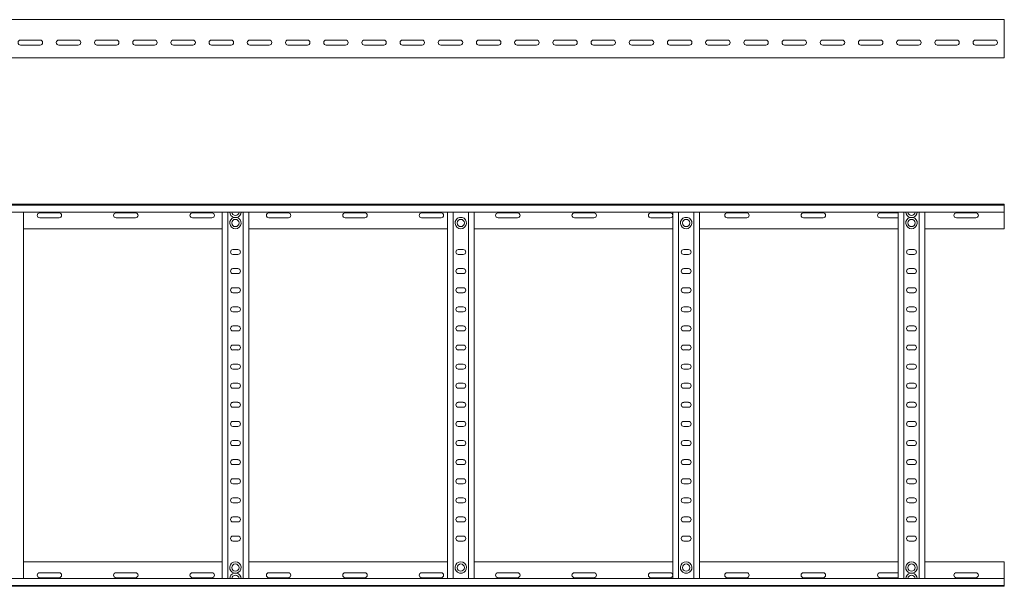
# Model space of a CAD drawing. Header units: millimetres. Extents: x -921 to 3361, y -5257 to -169.
# Tile 5 of 10: x 2029 to 3317, y -3750 to -3009. Entities that reach past the tile are written whole.
import ezdxf

# ---------------------------------------------------------------- set-up
doc = ezdxf.new("R2010")
doc.units = ezdxf.units.MM

msp = doc.modelspace()

# ---------------------------------------------------------------- linework, layer by layer
at = {"color": 7, "linetype": 'Continuous', "lineweight": 15}
for p, q in [((3317.4, -3008.9), (370.4, -3008.9)), ((3317.4, -3016.4), (3317.4, -3008.9)), ((3317.4, -3021.7), (3317.4, -3016.4)), ((3317.4, -3021.7), (3317.4, -3022.1)), ((3317.4, -3026.2), (3317.4, -3022.1)), ((3317.4, -3026.2), (3317.4, -3056.5)), ((2029.7, -3035.7), (2055.2, -3035.7)), ((2079.7, -3035.7), (2105.2, -3035.7)), ((2129.7, -3035.7), (2155.2, -3035.7)), ((2179.7, -3035.7), (2205.2, -3035.7)), ((2229.7, -3035.7), (2255.2, -3035.7)), ((2279.7, -3035.7), (2305.2, -3035.7)), ((2329.7, -3035.7), (2355.2, -3035.7)), ((2379.7, -3035.7), (2405.2, -3035.7)), ((2429.7, -3035.7), (2455.2, -3035.7)), ((2479.7, -3035.7), (2505.2, -3035.7)), ((2529.7, -3035.7), (2555.2, -3035.7)), ((2579.7, -3035.7), (2605.2, -3035.7)), ((2629.7, -3035.7), (2655.2, -3035.7)), ((2679.7, -3035.7), (2705.2, -3035.7)), ((2729.7, -3035.7), (2755.2, -3035.7)), ((2779.7, -3035.7), (2805.2, -3035.7)), ((2829.7, -3035.7), (2855.2, -3035.7)), ((2879.7, -3035.7), (2905.2, -3035.7)), ((2929.7, -3035.7), (2955.2, -3035.7)), ((2979.7, -3035.7), (3005.2, -3035.7)), ((3029.7, -3035.7), (3055.2, -3035.7)), ((3079.7, -3035.7), (3105.2, -3035.7)), ((3129.7, -3035.7), (3155.2, -3035.7)), ((3179.7, -3035.7), (3205.2, -3035.7)), ((3229.7, -3035.7), (3255.2, -3035.7)), ((3279.7, -3035.7), (3305.2, -3035.7)), ((2055.2, -3042.2), (2029.7, -3042.2)), ((2105.2, -3042.2), (2079.7, -3042.2)), ((2155.2, -3042.2), (2129.7, -3042.2)), ((2205.2, -3042.2), (2179.7, -3042.2)), ((2255.2, -3042.2), (2229.7, -3042.2)), ((2305.2, -3042.2), (2279.7, -3042.2)), ((2355.2, -3042.2), (2329.7, -3042.2)), ((2405.2, -3042.2), (2379.7, -3042.2)), ((2455.2, -3042.2), (2429.7, -3042.2)), ((2505.2, -3042.2), (2479.7, -3042.2)), ((2555.2, -3042.2), (2529.7, -3042.2)), ((2605.2, -3042.2), (2579.7, -3042.2)), ((2655.2, -3042.2), (2629.7, -3042.2)), ((2705.2, -3042.2), (2679.7, -3042.2)), ((2755.2, -3042.2), (2729.7, -3042.2)), ((2805.2, -3042.2), (2779.7, -3042.2)), ((2855.2, -3042.2), (2829.7, -3042.2)), ((2905.2, -3042.2), (2879.7, -3042.2)), ((2955.2, -3042.2), (2929.7, -3042.2)), ((3005.2, -3042.2), (2979.7, -3042.2)), ((3055.2, -3042.2), (3029.7, -3042.2)), ((3105.2, -3042.2), (3079.7, -3042.2)), ((3155.2, -3042.2), (3129.7, -3042.2)), ((3205.2, -3042.2), (3179.7, -3042.2)), ((3255.2, -3042.2), (3229.7, -3042.2)), ((3305.2, -3042.2), (3279.7, -3042.2)), ((370.4, -3058.9), (3317.4, -3058.9)), ((3317.4, -3058.9), (3317.4, -3056.5)), ((370.3, -3250.5), (3317.4, -3250.5)), ((3317.4, -3251.6), (370.4, -3251.6)), ((370.4, -3260.7), (3317.4, -3260.7)), ((2033.4, -3740.3), (2033.4, -3260.7)), ((2293.4, -3740.3), (2293.4, -3260.7)), ((2300.9, -3740.3), (2300.9, -3260.7)), ((2320.9, -3740.3), (2320.9, -3260.7)), ((2328.4, -3740.3), (2328.4, -3260.7)), ((2588.4, -3740.3), (2588.4, -3260.7)), ((2595.9, -3740.3), (2595.9, -3260.7)), ((2615.9, -3740.3), (2615.9, -3260.7)), ((2623.4, -3740.3), (2623.4, -3260.7)), ((2883.4, -3740.3), (2883.4, -3260.7)), ((2890.9, -3740.3), (2890.9, -3260.7)), ((2910.9, -3740.3), (2910.9, -3260.7)), ((2918.4, -3740.3), (2918.4, -3260.7)), ((3178.4, -3740.3), (3178.4, -3260.7)), ((3185.9, -3740.3), (3185.9, -3260.7)), ((3205.9, -3740.3), (3205.9, -3260.7)), ((3213.4, -3740.3), (3213.4, -3260.7)), ((3317.4, -3250.5), (3317.4, -3251.6)), ((3317.4, -3251.6), (3317.4, -3260.7)), ((3317.4, -3260.7), (3317.4, -3282.5)), ((2080.2, -3261.7), (2054.7, -3261.7)), ((2054.7, -3268.2), (2080.2, -3268.2)), ((2180.2, -3261.7), (2154.7, -3261.7)), ((2154.7, -3268.2), (2180.2, -3268.2)), ((2280.2, -3261.7), (2254.7, -3261.7)), ((2254.7, -3268.2), (2280.2, -3268.2)), ((2312.6, -3267.7), (2309.2, -3267.7)), ((2380.2, -3261.7), (2354.7, -3261.7)), ((2354.7, -3268.2), (2380.2, -3268.2)), ((2480.2, -3261.7), (2454.7, -3261.7)), ((2454.7, -3268.2), (2480.2, -3268.2)), ((2580.2, -3261.7), (2554.7, -3261.7)), ((2554.7, -3268.2), (2580.2, -3268.2)), ((2607.6, -3267.7), (2604.2, -3267.7)), ((2680.2, -3261.7), (2654.7, -3261.7)), ((2654.7, -3268.2), (2680.2, -3268.2)), ((2780.2, -3261.7), (2754.7, -3261.7)), ((2754.7, -3268.2), (2780.2, -3268.2)), ((2880.2, -3261.7), (2854.7, -3261.7)), ((2854.7, -3268.2), (2880.2, -3268.2)), ((2902.6, -3267.7), (2899.2, -3267.7)), ((2980.2, -3261.7), (2954.7, -3261.7)), ((2954.7, -3268.2), (2980.2, -3268.2)), ((3080.2, -3261.7), (3054.7, -3261.7)), ((3054.7, -3268.2), (3080.2, -3268.2)), ((3178.4, -3261.7), (3154.7, -3261.7)), ((3154.7, -3268.2), (3178.4, -3268.2)), ((3197.6, -3267.7), (3194.2, -3267.7)), ((3280.2, -3261.7), (3254.7, -3261.7)), ((3254.7, -3268.2), (3280.2, -3268.2)), ((2033.4, -3282.5), (2293.4, -3282.5)), ((2328.4, -3282.5), (2588.4, -3282.5)), ((2623.4, -3282.5), (2883.4, -3282.5)), ((2918.4, -3282.5), (3178.4, -3282.5)), ((3213.4, -3282.5), (3317.4, -3282.5)), ((2314.2, -3309.7), (2307.7, -3309.7)), ((2609.2, -3309.7), (2602.7, -3309.7)), ((2904.2, -3309.7), (2897.7, -3309.7)), ((3199.2, -3309.7), (3192.7, -3309.7)), ((2307.7, -3316.2), (2314.2, -3316.2)), ((2602.7, -3316.2), (2609.2, -3316.2)), ((2897.7, -3316.2), (2904.2, -3316.2)), ((3192.7, -3316.2), (3199.2, -3316.2)), ((2314.2, -3334.7), (2307.7, -3334.7)), ((2609.2, -3334.7), (2602.7, -3334.7)), ((2904.2, -3334.7), (2897.7, -3334.7)), ((3199.2, -3334.7), (3192.7, -3334.7)), ((2307.7, -3341.2), (2314.2, -3341.2)), ((2602.7, -3341.2), (2609.2, -3341.2)), ((2897.7, -3341.2), (2904.2, -3341.2)), ((3192.7, -3341.2), (3199.2, -3341.2)), ((2314.2, -3359.7), (2307.7, -3359.7)), ((2609.2, -3359.7), (2602.7, -3359.7)), ((2904.2, -3359.7), (2897.7, -3359.7)), ((3199.2, -3359.7), (3192.7, -3359.7)), ((2307.7, -3366.2), (2314.2, -3366.2)), ((2602.7, -3366.2), (2609.2, -3366.2)), ((2897.7, -3366.2), (2904.2, -3366.2)), ((3192.7, -3366.2), (3199.2, -3366.2)), ((2314.2, -3384.7), (2307.7, -3384.7)), ((2609.2, -3384.7), (2602.7, -3384.7)), ((2904.2, -3384.7), (2897.7, -3384.7)), ((3199.2, -3384.7), (3192.7, -3384.7)), ((2307.7, -3391.2), (2314.2, -3391.2)), ((2602.7, -3391.2), (2609.2, -3391.2)), ((2897.7, -3391.2), (2904.2, -3391.2)), ((3192.7, -3391.2), (3199.2, -3391.2)), ((2314.2, -3409.7), (2307.7, -3409.7)), ((2609.2, -3409.7), (2602.7, -3409.7)), ((2904.2, -3409.7), (2897.7, -3409.7)), ((3199.2, -3409.7), (3192.7, -3409.7)), ((2307.7, -3416.2), (2314.2, -3416.2)), ((2602.7, -3416.2), (2609.2, -3416.2)), ((2897.7, -3416.2), (2904.2, -3416.2)), ((3192.7, -3416.2), (3199.2, -3416.2)), ((2314.2, -3434.7), (2307.7, -3434.7)), ((2307.7, -3441.2), (2314.2, -3441.2)), ((2609.2, -3434.7), (2602.7, -3434.7)), ((2602.7, -3441.2), (2609.2, -3441.2)), ((2904.2, -3434.7), (2897.7, -3434.7)), ((2897.7, -3441.2), (2904.2, -3441.2)), ((3199.2, -3434.7), (3192.7, -3434.7)), ((3192.7, -3441.2), (3199.2, -3441.2)), ((2314.2, -3459.7), (2307.7, -3459.7)), ((2307.7, -3466.2), (2314.2, -3466.2)), ((2609.2, -3459.7), (2602.7, -3459.7)), ((2602.7, -3466.2), (2609.2, -3466.2)), ((2904.2, -3459.7), (2897.7, -3459.7)), ((2897.7, -3466.2), (2904.2, -3466.2)), ((3199.2, -3459.7), (3192.7, -3459.7)), ((3192.7, -3466.2), (3199.2, -3466.2)), ((2314.2, -3484.7), (2307.7, -3484.7)), ((2307.7, -3491.2), (2314.2, -3491.2)), ((2609.2, -3484.7), (2602.7, -3484.7)), ((2602.7, -3491.2), (2609.2, -3491.2)), ((2904.2, -3484.7), (2897.7, -3484.7)), ((2897.7, -3491.2), (2904.2, -3491.2)), ((3199.2, -3484.7), (3192.7, -3484.7)), ((3192.7, -3491.2), (3199.2, -3491.2)), ((2314.2, -3509.7), (2307.7, -3509.7)), ((2307.7, -3516.2), (2314.2, -3516.2)), ((2609.2, -3509.7), (2602.7, -3509.7)), ((2602.7, -3516.2), (2609.2, -3516.2)), ((2904.2, -3509.7), (2897.7, -3509.7)), ((2897.7, -3516.2), (2904.2, -3516.2)), ((3199.2, -3509.7), (3192.7, -3509.7)), ((3192.7, -3516.2), (3199.2, -3516.2)), ((2314.2, -3534.7), (2307.7, -3534.7)), ((2307.7, -3541.2), (2314.2, -3541.2)), ((2609.2, -3534.7), (2602.7, -3534.7)), ((2602.7, -3541.2), (2609.2, -3541.2)), ((2904.2, -3534.7), (2897.7, -3534.7)), ((2897.7, -3541.2), (2904.2, -3541.2)), ((3199.2, -3534.7), (3192.7, -3534.7)), ((3192.7, -3541.2), (3199.2, -3541.2)), ((2314.2, -3559.7), (2307.7, -3559.7)), ((2307.7, -3566.2), (2314.2, -3566.2)), ((2609.2, -3559.7), (2602.7, -3559.7)), ((2602.7, -3566.2), (2609.2, -3566.2)), ((2904.2, -3559.7), (2897.7, -3559.7)), ((2897.7, -3566.2), (2904.2, -3566.2)), ((3199.2, -3559.7), (3192.7, -3559.7)), ((3192.7, -3566.2), (3199.2, -3566.2)), ((2314.2, -3584.7), (2307.7, -3584.7)), ((2307.7, -3591.2), (2314.2, -3591.2)), ((2609.2, -3584.7), (2602.7, -3584.7)), ((2602.7, -3591.2), (2609.2, -3591.2)), ((2904.2, -3584.7), (2897.7, -3584.7)), ((2897.7, -3591.2), (2904.2, -3591.2)), ((3199.2, -3584.7), (3192.7, -3584.7)), ((3192.7, -3591.2), (3199.2, -3591.2)), ((2314.2, -3609.7), (2307.7, -3609.7)), ((2307.7, -3616.2), (2314.2, -3616.2)), ((2609.2, -3609.7), (2602.7, -3609.7)), ((2602.7, -3616.2), (2609.2, -3616.2)), ((2904.2, -3609.7), (2897.7, -3609.7)), ((2897.7, -3616.2), (2904.2, -3616.2)), ((3199.2, -3609.7), (3192.7, -3609.7)), ((3192.7, -3616.2), (3199.2, -3616.2)), ((2314.2, -3634.7), (2307.7, -3634.7)), ((2307.7, -3641.2), (2314.2, -3641.2)), ((2609.2, -3634.7), (2602.7, -3634.7)), ((2602.7, -3641.2), (2609.2, -3641.2)), ((2904.2, -3634.7), (2897.7, -3634.7)), ((2897.7, -3641.2), (2904.2, -3641.2)), ((3199.2, -3634.7), (3192.7, -3634.7)), ((3192.7, -3641.2), (3199.2, -3641.2)), ((2314.2, -3659.7), (2307.7, -3659.7)), ((2609.2, -3659.7), (2602.7, -3659.7)), ((2904.2, -3659.7), (2897.7, -3659.7)), ((3199.2, -3659.7), (3192.7, -3659.7)), ((2307.7, -3666.2), (2314.2, -3666.2)), ((2602.7, -3666.2), (2609.2, -3666.2)), ((2897.7, -3666.2), (2904.2, -3666.2)), ((3192.7, -3666.2), (3199.2, -3666.2)), ((2314.2, -3684.7), (2307.7, -3684.7)), ((2609.2, -3684.7), (2602.7, -3684.7)), ((2904.2, -3684.7), (2897.7, -3684.7)), ((3199.2, -3684.7), (3192.7, -3684.7)), ((2307.7, -3691.2), (2314.2, -3691.2)), ((2602.7, -3691.2), (2609.2, -3691.2)), ((2897.7, -3691.2), (2904.2, -3691.2)), ((3192.7, -3691.2), (3199.2, -3691.2)), ((2033.4, -3718.5), (2293.4, -3718.5)), ((2328.4, -3718.5), (2588.4, -3718.5)), ((2623.4, -3718.5), (2883.4, -3718.5)), ((2918.4, -3718.5), (3178.4, -3718.5)), ((3213.4, -3718.5), (3317.4, -3718.5)), ((3317.4, -3740.3), (3317.4, -3718.5)), ((2054.7, -3732.7), (2080.2, -3732.7)), ((2154.7, -3732.7), (2180.2, -3732.7)), ((2254.7, -3732.7), (2280.2, -3732.7)), ((2312.6, -3733.3), (2309.2, -3733.3)), ((2354.7, -3732.7), (2380.2, -3732.7)), ((2454.7, -3732.7), (2480.2, -3732.7)), ((2554.7, -3732.7), (2580.2, -3732.7)), ((2604.2, -3733.3), (2607.6, -3733.3)), ((2654.7, -3732.7), (2680.2, -3732.7)), ((2754.7, -3732.7), (2780.2, -3732.7)), ((2854.7, -3732.7), (2880.2, -3732.7)), ((2899.2, -3733.3), (2902.6, -3733.3)), ((2954.7, -3732.7), (2980.2, -3732.7)), ((3054.7, -3732.7), (3080.2, -3732.7)), ((3154.7, -3732.7), (3178.4, -3732.7)), ((3197.6, -3733.3), (3194.2, -3733.3)), ((3254.7, -3732.7), (3280.2, -3732.7)), ((370.3, -3750.5), (3317.4, -3750.5)), ((3317.4, -3740.3), (370.4, -3740.3)), ((370.4, -3749.4), (3317.4, -3749.4)), ((2080.2, -3739.2), (2054.7, -3739.2)), ((2180.2, -3739.2), (2154.7, -3739.2)), ((2280.2, -3739.2), (2254.7, -3739.2)), ((2380.2, -3739.2), (2354.7, -3739.2)), ((2480.2, -3739.2), (2454.7, -3739.2)), ((2580.2, -3739.2), (2554.7, -3739.2)), ((2680.2, -3739.2), (2654.7, -3739.2)), ((2780.2, -3739.2), (2754.7, -3739.2)), ((2880.2, -3739.2), (2854.7, -3739.2)), ((2980.2, -3739.2), (2954.7, -3739.2)), ((3080.2, -3739.2), (3054.7, -3739.2)), ((3178.4, -3739.2), (3154.7, -3739.2)), ((3280.2, -3739.2), (3254.7, -3739.2)), ((3317.4, -3749.4), (3317.4, -3740.3)), ((3317.4, -3750.5), (3317.4, -3749.4))]:
    msp.add_line(p, q, dxfattribs=at)
for centre in [(2310.9, -3275), (2605.9, -3275), (2900.9, -3275), (3195.9, -3275), (2310.9, -3726), (2605.9, -3726), (2900.9, -3726), (3195.9, -3726)]:
    msp.add_circle(centre, 4.75, dxfattribs=at)
for centre, radius, start, end in [((2029.7, -3038.9), 3.25, 90, 270), ((2055.2, -3038.9), 3.25, 270, 90), ((2079.7, -3038.9), 3.25, 90, 270), ((2105.2, -3038.9), 3.25, 270, 90), ((2129.7, -3038.9), 3.25, 90, 270), ((2155.2, -3038.9), 3.25, 270, 90), ((2179.7, -3038.9), 3.25, 90, 270), ((2205.2, -3038.9), 3.25, 270, 90), ((2229.7, -3038.9), 3.25, 90, 270), ((2255.2, -3038.9), 3.25, 270, 90), ((2279.7, -3038.9), 3.25, 90, 270), ((2305.2, -3038.9), 3.25, 270, 90), ((2329.7, -3038.9), 3.25, 90, 270), ((2355.2, -3038.9), 3.25, 270, 90), ((2379.7, -3038.9), 3.25, 90, 270), ((2405.2, -3038.9), 3.25, 270, 90), ((2429.7, -3038.9), 3.25, 90, 270), ((2455.2, -3038.9), 3.25, 270, 90), ((2479.7, -3038.9), 3.25, 90, 270), ((2505.2, -3038.9), 3.25, 270, 90), ((2529.7, -3038.9), 3.25, 90, 270), ((2555.2, -3038.9), 3.25, 270, 90), ((2579.7, -3038.9), 3.25, 90, 270), ((2605.2, -3038.9), 3.25, 270, 90), ((2629.7, -3038.9), 3.25, 90, 270), ((2655.2, -3038.9), 3.25, 270, 90), ((2679.7, -3038.9), 3.25, 90, 270), ((2705.2, -3038.9), 3.25, 270, 90), ((2729.7, -3038.9), 3.25, 90, 270), ((2755.2, -3038.9), 3.25, 270, 90), ((2779.7, -3038.9), 3.25, 90, 270), ((2805.2, -3038.9), 3.25, 270, 90), ((2829.7, -3038.9), 3.25, 90, 270), ((2855.2, -3038.9), 3.25, 270, 90), ((2879.7, -3038.9), 3.25, 90, 270), ((2905.2, -3038.9), 3.25, 270, 90), ((2929.7, -3038.9), 3.25, 90, 270), ((2955.2, -3038.9), 3.25, 270, 90), ((2979.7, -3038.9), 3.25, 90, 270), ((3005.2, -3038.9), 3.25, 270, 90), ((3029.7, -3038.9), 3.25, 90, 270), ((3055.2, -3038.9), 3.25, 270, 90), ((3079.7, -3038.9), 3.25, 90, 270), ((3105.2, -3038.9), 3.25, 270, 90), ((3129.7, -3038.9), 3.25, 90, 270), ((3155.2, -3038.9), 3.25, 270, 90), ((3179.7, -3038.9), 3.25, 90, 270), ((3205.2, -3038.9), 3.25, 270, 90), ((3229.7, -3038.9), 3.25, 90, 270), ((3255.2, -3038.9), 3.25, 270, 90), ((3279.7, -3038.9), 3.25, 90, 270), ((3305.2, -3038.9), 3.25, 270, 90), ((2310.9, -3260.4), 7.5, 182.4836, 256.7385), ((2310.9, -3260.4), 4.75, 183.9233, 356.0767), ((2310.9, -3260.4), 7.5, 283.2615, 357.5164), ((3195.9, -3260.4), 7.5, 182.4836, 256.7385), ((3195.9, -3260.4), 4.75, 183.9233, 356.0767), ((3195.9, -3260.4), 7.5, 283.2615, 357.5164), ((2054.7, -3265), 3.25, 90, 270), ((2080.2, -3265), 3.25, 270, 90), ((2154.7, -3265), 3.25, 90, 270), ((2180.2, -3265), 3.25, 270, 90), ((2254.7, -3265), 3.25, 90, 270), ((2280.2, -3265), 3.25, 270, 90), ((2310.9, -3275), 7.5, 103.2615, 76.7385), ((2354.7, -3265), 3.25, 90, 270), ((2380.2, -3265), 3.25, 270, 90), ((2454.7, -3265), 3.25, 90, 270), ((2480.2, -3265), 3.25, 270, 90), ((2554.7, -3265), 3.25, 90, 270), ((2580.2, -3265), 3.25, 270, 90), ((2605.9, -3275), 7.5, 103.2615, 76.7385), ((2654.7, -3265), 3.25, 90, 270), ((2680.2, -3265), 3.25, 270, 90), ((2754.7, -3265), 3.25, 90, 270), ((2780.2, -3265), 3.25, 270, 90), ((2854.7, -3265), 3.25, 90, 270), ((2880.2, -3265), 3.25, 270, 90), ((2900.9, -3275), 7.5, 103.2615, 76.7385), ((2954.7, -3265), 3.25, 90, 270), ((2980.2, -3265), 3.25, 270, 90), ((3054.7, -3265), 3.25, 90, 270), ((3080.2, -3265), 3.25, 270, 90), ((3154.7, -3265), 3.25, 90, 270), ((3195.9, -3275), 7.5, 103.2615, 76.7385), ((3254.7, -3265), 3.25, 90, 270), ((3280.2, -3265), 3.25, 270, 90), ((2307.7, -3313), 3.25, 90, 270), ((2314.2, -3313), 3.25, 270, 90), ((2602.7, -3313), 3.25, 90, 270), ((2609.2, -3313), 3.25, 270, 90), ((2897.7, -3313), 3.25, 90, 270), ((2904.2, -3313), 3.25, 270, 90), ((3192.7, -3313), 3.25, 90, 270), ((3199.2, -3313), 3.25, 270, 90), ((2307.7, -3338), 3.25, 90, 270), ((2314.2, -3338), 3.25, 270, 90), ((2602.7, -3338), 3.25, 90, 270), ((2609.2, -3338), 3.25, 270, 90), ((2897.7, -3338), 3.25, 90, 270), ((2904.2, -3338), 3.25, 270, 90), ((3192.7, -3338), 3.25, 90, 270), ((3199.2, -3338), 3.25, 270, 90), ((2307.7, -3363), 3.25, 90, 270), ((2314.2, -3363), 3.25, 270, 90), ((2602.7, -3363), 3.25, 90, 270), ((2609.2, -3363), 3.25, 270, 90), ((2897.7, -3363), 3.25, 90, 270), ((2904.2, -3363), 3.25, 270, 90), ((3192.7, -3363), 3.25, 90, 270), ((3199.2, -3363), 3.25, 270, 90), ((2307.7, -3388), 3.25, 90, 270), ((2314.2, -3388), 3.25, 270, 90), ((2602.7, -3388), 3.25, 90, 270), ((2609.2, -3388), 3.25, 270, 90), ((2897.7, -3388), 3.25, 90, 270), ((2904.2, -3388), 3.25, 270, 90), ((3192.7, -3388), 3.25, 90, 270), ((3199.2, -3388), 3.25, 270, 90), ((2307.7, -3413), 3.25, 90, 270), ((2314.2, -3413), 3.25, 270, 90), ((2602.7, -3413), 3.25, 90, 270), ((2609.2, -3413), 3.25, 270, 90), ((2897.7, -3413), 3.25, 90, 270), ((2904.2, -3413), 3.25, 270, 90), ((3192.7, -3413), 3.25, 90, 270), ((3199.2, -3413), 3.25, 270, 90), ((2307.7, -3438), 3.25, 90, 270), ((2314.2, -3438), 3.25, 270, 90), ((2602.7, -3438), 3.25, 90, 270), ((2609.2, -3438), 3.25, 270, 90), ((2897.7, -3438), 3.25, 90, 270), ((2904.2, -3438), 3.25, 270, 90), ((3192.7, -3438), 3.25, 90, 270), ((3199.2, -3438), 3.25, 270, 90), ((2307.7, -3463), 3.25, 90, 270), ((2314.2, -3463), 3.25, 270, 90), ((2602.7, -3463), 3.25, 90, 270), ((2609.2, -3463), 3.25, 270, 90), ((2897.7, -3463), 3.25, 90, 270), ((2904.2, -3463), 3.25, 270, 90), ((3192.7, -3463), 3.25, 90, 270), ((3199.2, -3463), 3.25, 270, 90), ((2307.7, -3488), 3.25, 90, 270), ((2314.2, -3488), 3.25, 270, 90), ((2602.7, -3488), 3.25, 90, 270), ((2609.2, -3488), 3.25, 270, 90), ((2897.7, -3488), 3.25, 90, 270), ((2904.2, -3488), 3.25, 270, 90), ((3192.7, -3488), 3.25, 90, 270), ((3199.2, -3488), 3.25, 270, 90), ((2307.7, -3513), 3.25, 90, 270), ((2314.2, -3513), 3.25, 270, 90), ((2602.7, -3513), 3.25, 90, 270), ((2609.2, -3513), 3.25, 270, 90), ((2897.7, -3513), 3.25, 90, 270), ((2904.2, -3513), 3.25, 270, 90), ((3192.7, -3513), 3.25, 90, 270), ((3199.2, -3513), 3.25, 270, 90), ((2307.7, -3538), 3.25, 90, 270), ((2314.2, -3538), 3.25, 270, 90), ((2602.7, -3538), 3.25, 90, 270), ((2609.2, -3538), 3.25, 270, 90), ((2897.7, -3538), 3.25, 90, 270), ((2904.2, -3538), 3.25, 270, 90), ((3192.7, -3538), 3.25, 90, 270), ((3199.2, -3538), 3.25, 270, 90), ((2307.7, -3563), 3.25, 90, 270), ((2314.2, -3563), 3.25, 270, 90), ((2602.7, -3563), 3.25, 90, 270), ((2609.2, -3563), 3.25, 270, 90), ((2897.7, -3563), 3.25, 90, 270), ((2904.2, -3563), 3.25, 270, 90), ((3192.7, -3563), 3.25, 90, 270), ((3199.2, -3563), 3.25, 270, 90), ((2307.7, -3588), 3.25, 90, 270), ((2314.2, -3588), 3.25, 270, 90), ((2602.7, -3588), 3.25, 90, 270), ((2609.2, -3588), 3.25, 270, 90), ((2897.7, -3588), 3.25, 90, 270), ((2904.2, -3588), 3.25, 270, 90), ((3192.7, -3588), 3.25, 90, 270), ((3199.2, -3588), 3.25, 270, 90), ((2307.7, -3613), 3.25, 90, 270), ((2314.2, -3613), 3.25, 270, 90), ((2602.7, -3613), 3.25, 90, 270), ((2609.2, -3613), 3.25, 270, 90), ((2897.7, -3613), 3.25, 90, 270), ((2904.2, -3613), 3.25, 270, 90), ((3192.7, -3613), 3.25, 90, 270), ((3199.2, -3613), 3.25, 270, 90), ((2307.7, -3638), 3.25, 90, 270), ((2314.2, -3638), 3.25, 270, 90), ((2602.7, -3638), 3.25, 90, 270), ((2609.2, -3638), 3.25, 270, 90), ((2897.7, -3638), 3.25, 90, 270), ((2904.2, -3638), 3.25, 270, 90), ((3192.7, -3638), 3.25, 90, 270), ((3199.2, -3638), 3.25, 270, 90), ((2307.7, -3663), 3.25, 90, 270), ((2314.2, -3663), 3.25, 270, 90), ((2602.7, -3663), 3.25, 90, 270), ((2609.2, -3663), 3.25, 270, 90), ((2897.7, -3663), 3.25, 90, 270), ((2904.2, -3663), 3.25, 270, 90), ((3192.7, -3663), 3.25, 90, 270), ((3199.2, -3663), 3.25, 270, 90), ((2307.7, -3688), 3.25, 90, 270), ((2314.2, -3688), 3.25, 270, 90), ((2602.7, -3688), 3.25, 90, 270), ((2609.2, -3688), 3.25, 270, 90), ((2897.7, -3688), 3.25, 90, 270), ((2904.2, -3688), 3.25, 270, 90), ((3192.7, -3688), 3.25, 90, 270), ((3199.2, -3688), 3.25, 270, 90), ((2310.9, -3726), 7.5, 283.2615, 256.7385), ((2605.9, -3726), 7.5, 283.2615, 256.7385), ((2900.9, -3726), 7.5, 283.2615, 256.7385), ((3195.9, -3726), 7.5, 283.2615, 256.7385), ((2054.7, -3736), 3.25, 90, 270), ((2080.2, -3736), 3.25, 270, 90), ((2154.7, -3736), 3.25, 90, 270), ((2180.2, -3736), 3.25, 270, 90), ((2254.7, -3736), 3.25, 90, 270), ((2280.2, -3736), 3.25, 270, 90), ((2310.9, -3740.6), 7.5, 103.2615, 177.5164), ((2310.9, -3740.6), 4.75, 3.9233, 176.0767), ((2310.9, -3740.6), 7.5, 2.4836, 76.7385), ((2354.7, -3736), 3.25, 90, 270), ((2380.2, -3736), 3.25, 270, 90), ((2454.7, -3736), 3.25, 90, 270), ((2480.2, -3736), 3.25, 270, 90), ((2554.7, -3736), 3.25, 90, 270), ((2580.2, -3736), 3.25, 270, 90), ((2654.7, -3736), 3.25, 90, 270), ((2680.2, -3736), 3.25, 270, 90), ((2754.7, -3736), 3.25, 90, 270), ((2780.2, -3736), 3.25, 270, 90), ((2854.7, -3736), 3.25, 90, 270), ((2880.2, -3736), 3.25, 270, 90), ((2954.7, -3736), 3.25, 90, 270), ((2980.2, -3736), 3.25, 270, 90), ((3054.7, -3736), 3.25, 90, 270), ((3080.2, -3736), 3.25, 270, 90), ((3154.7, -3736), 3.25, 90, 270), ((3195.9, -3740.6), 7.5, 103.2615, 177.5164), ((3195.9, -3740.6), 4.75, 3.9233, 176.0767), ((3195.9, -3740.6), 7.5, 2.4836, 76.7385), ((3254.7, -3736), 3.25, 90, 270), ((3280.2, -3736), 3.25, 270, 90)]:
    msp.add_arc(centre, radius, start, end, dxfattribs=at)

doc.saveas('drawing.dxf')
